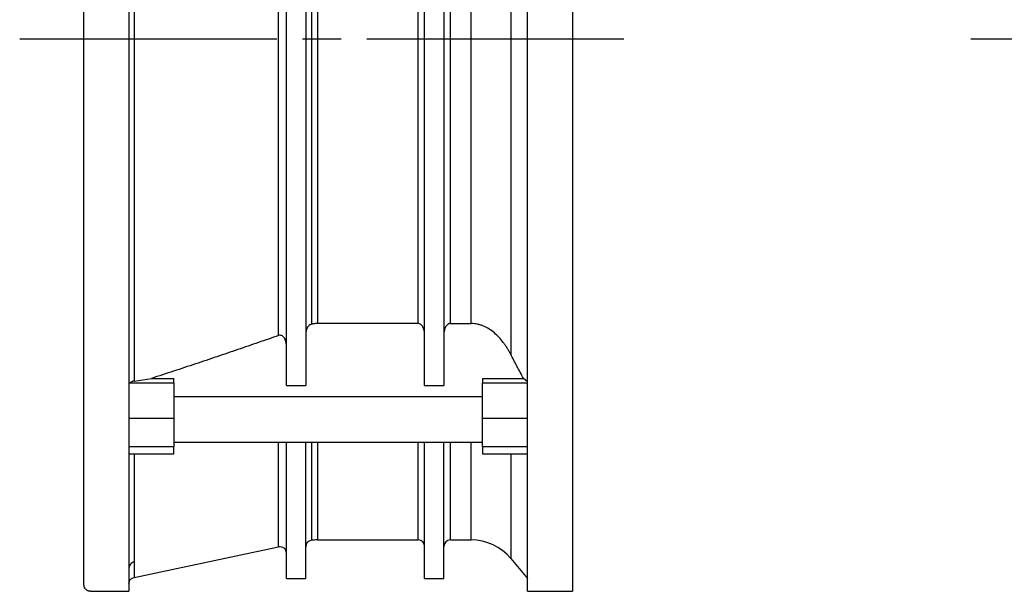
# Model space of a CAD drawing. Header units: millimetres. Extents: x 0 to 420, y 0 to 297.
# Tile 4 of 7: x 186 to 263, y 128 to 172. Entities that reach past the tile are written whole.
import ezdxf

# ---------------------------------------------------------------- set-up
doc = ezdxf.new("R2010")
doc.units = ezdxf.units.MM
doc.linetypes.add('CENTER', pattern=[27, 20, -2, 3, -2])

msp = doc.modelspace()

# ---------------------------------------------------------------- linework, layer by layer
at = {"color": 7}
for p, q in [((208.691, 195.884), (208.691, 148.477)), ((209.166, 195.836), (209.166, 148.526)), ((217, 148.526), (217, 195.836)), ((219.5, 195.836), (219.5, 148.526)), ((221.127, 148.526), (221.127, 195.836)), ((194.897, 193.026), (194.897, 144.055)), ((206.147, 147.6), (206.147, 192.771)), ((224.199, 192.749), (224.199, 146.139)), ((217, 148.526), (209.166, 148.526)), ((219.5, 148.526), (221.127, 148.526)), ((194.897, 144.055), (196.25, 144.259)), ((196.25, 144.259), (198, 144.259)), ((198, 143.898), (198, 144.259)), ((222, 144.259), (225.193, 144.259)), ((222, 144.259), (222, 143.898)), ((225.5, 143.995), (225.193, 144.259)), ((198, 143.898), (194.579, 143.898)), ((206.75, 143.693), (208.25, 143.693)), ((217.5, 143.693), (219, 143.693)), ((225.5, 143.898), (222, 143.898)), ((198, 142.847), (222, 142.847)), ((198, 141.134), (194.5, 141.134)), ((225.5, 141.134), (222, 141.134)), ((198, 138.926), (194.5, 138.926)), ((197.996, 139.306), (222.004, 139.306)), ((206.147, 131.135), (206.147, 139.308)), ((208.691, 139.308), (208.691, 131.655)), ((209.166, 139.308), (209.166, 131.683)), ((217, 131.683), (217, 139.308)), ((219.5, 139.308), (219.5, 131.683)), ((221.127, 131.683), (221.127, 139.308)), ((225.5, 138.926), (222, 138.926)), ((194.498, 138.387), (198.002, 138.387)), ((194.897, 138.387), (194.897, 129.966)), ((221.998, 138.387), (225.502, 138.387)), ((224.199, 138.387), (224.199, 130.244)), ((194.897, 128.767), (206.147, 131.135)), ((209.166, 131.683), (217, 131.683)), ((219.5, 131.683), (221.127, 131.683)), ((224.199, 130.244), (225.502, 128.681)), ((194.897, 129.966), (194.897, 128.767)), ((206.748, 128.683), (208.252, 128.683)), ((217.498, 128.683), (219.002, 128.683)), ((191.5, 127.683), (194.5, 127.683)), ((225.5, 127.683), (229, 127.683))]:
    msp.add_line(p, q, dxfattribs=at)
at = {"color": 7, "linetype": 'CENTER'}
for p, q in [((186, 170.683), (234, 170.683)), ((260, 170.683), (360, 170.683))]:
    msp.add_line(p, q, dxfattribs=at)
at = {"color": 7}
for centre, radius, start, end in [((206.25, 130.646), 0.5, 0, 101.88866), ((208.75, 131.158), 0.5, 96.83419, 180), ((209.166, 127.683), 4, 90, 96.83419), ((217, 131.183), 0.5, 0, 90), ((219.5, 131.183), 0.5, 90, 180), ((221.127, 127.683), 4, 39.80557, 90)]:
    msp.add_arc(centre, radius, start, end, dxfattribs=at)
for points, knots in [([(191, 128.183), (191, 129.049), (191, 130.174), (191, 132.903), (191, 134.507), (191, 138.137), (191, 140.163), (191, 144.567), (191, 146.945), (191, 151.967), (191, 154.613), (191, 160.078), (191, 162.898), (191, 168.614), (191, 171.509), (191, 177.275), (191, 180.145), (191, 182.951)], [0, 0, 0, 0, 0.125, 0.125, 0.25, 0.25, 0.375, 0.375, 0.5, 0.5, 0.625, 0.625, 0.75, 0.75, 0.875, 0.875, 1, 1, 1, 1]), ([(194.5, 182.951), (194.5, 180.073), (194.5, 177.128), (194.5, 171.213), (194.5, 168.244), (194.5, 162.39), (194.5, 159.505), (194.5, 153.928), (194.5, 151.235), (194.5, 146.141), (194.5, 143.739), (194.5, 139.316), (194.5, 137.294), (194.5, 133.705), (194.5, 132.138), (194.5, 129.517), (194.5, 128.462), (194.5, 127.683)], [0, 0, 0, 0, 0.125, 0.125, 0.25, 0.25, 0.375, 0.375, 0.5, 0.5, 0.625, 0.625, 0.75, 0.75, 0.875, 0.875, 1, 1, 1, 1]), ([(206.75, 143.693), (206.75, 143.853), (206.75, 144.171), (206.75, 144.656), (206.75, 145.146), (206.75, 145.642), (206.75, 146.143), (206.75, 146.65), (206.75, 147.163), (206.75, 148.213), (206.75, 149.835), (206.75, 152.092), (206.75, 154.432), (206.75, 157.662), (206.75, 161.85), (206.75, 166.164), (206.75, 169.642), (206.75, 172.24), (206.75, 174.824), (206.75, 176.951), (206.75, 178.633), (206.75, 179.875), (206.75, 181.111), (206.75, 181.929), (206.75, 182.338)], [0, 0, 0, 0, 0.015252, 0.030494, 0.04573, 0.060964, 0.076198, 0.091435, 0.10668, 0.121934, 0.184193, 0.246465, 0.309627, 0.372801, 0.500002, 0.627202, 0.690364, 0.753538, 0.815798, 0.878069, 0.908562, 0.939032, 0.969502, 1, 1, 1, 1]), ([(208.25, 182.338), (208.25, 178.991), (208.25, 175.547), (208.25, 168.662), (208.25, 165.22), (208.25, 158.531), (208.25, 155.283), (208.25, 149.165), (208.25, 146.295), (208.25, 143.693)], [0, 0, 0, 0, 0.25, 0.25, 0.5, 0.5, 0.75, 0.75, 1, 1, 1, 1]), ([(217.5, 143.693), (217.5, 143.853), (217.5, 144.171), (217.5, 144.656), (217.5, 145.146), (217.5, 145.642), (217.5, 146.143), (217.5, 146.65), (217.5, 147.163), (217.5, 148.213), (217.5, 149.835), (217.5, 152.092), (217.5, 154.432), (217.5, 157.662), (217.5, 161.85), (217.5, 166.164), (217.5, 169.642), (217.5, 172.24), (217.5, 174.824), (217.5, 176.951), (217.5, 178.633), (217.5, 179.875), (217.5, 181.111), (217.5, 181.929), (217.5, 182.338)], [0, 0, 0, 0, 0.015252, 0.030494, 0.04573, 0.060964, 0.076198, 0.091435, 0.10668, 0.121934, 0.184193, 0.246465, 0.309627, 0.372801, 0.500002, 0.627202, 0.690364, 0.753538, 0.815798, 0.878069, 0.908562, 0.939032, 0.969502, 1, 1, 1, 1]), ([(219, 182.338), (219, 178.991), (219, 175.547), (219, 168.662), (219, 165.22), (219, 158.531), (219, 155.283), (219, 149.165), (219, 146.295), (219, 143.693)], [0, 0, 0, 0, 0.25, 0.25, 0.5, 0.5, 0.75, 0.75, 1, 1, 1, 1]), ([(225.5, 127.683), (225.5, 128.462), (225.5, 129.517), (225.5, 132.138), (225.5, 133.705), (225.5, 137.294), (225.5, 139.316), (225.5, 143.739), (225.5, 146.141), (225.5, 151.235), (225.5, 153.928), (225.5, 159.505), (225.5, 162.39), (225.5, 168.244), (225.5, 171.213), (225.5, 177.128), (225.5, 180.073), (225.5, 182.951)], [0, 0, 0, 0, 0.125, 0.125, 0.25, 0.25, 0.375, 0.375, 0.5, 0.5, 0.625, 0.625, 0.75, 0.75, 0.875, 0.875, 1, 1, 1, 1]), ([(229, 182.951), (229, 180.073), (229, 177.128), (229, 171.213), (229, 168.244), (229, 162.39), (229, 159.505), (229, 153.928), (229, 151.235), (229, 146.141), (229, 143.739), (229, 139.316), (229, 137.294), (229, 133.705), (229, 132.138), (229, 129.517), (229, 128.462), (229, 127.683)], [0, 0, 0, 0, 0.125, 0.125, 0.25, 0.25, 0.375, 0.375, 0.5, 0.5, 0.625, 0.625, 0.75, 0.75, 0.875, 0.875, 1, 1, 1, 1]), ([(208.691, 148.477), (208.674, 148.473), (208.64, 148.465), (208.593, 148.441), (208.546, 148.411), (208.489, 148.361), (208.425, 148.285), (208.341, 148.141), (208.286, 147.971), (208.254, 147.787), (208.251, 147.688), (208.25, 147.638)], [0, 0, 0, 0, 0.0504, 0.102281, 0.15682, 0.215031, 0.326506, 0.44886, 0.707127, 0.852024, 1, 1, 1, 1]), ([(209.166, 148.526), (209.127, 148.525), (209.047, 148.524), (208.928, 148.515), (208.809, 148.5), (208.73, 148.485), (208.691, 148.477)], [0, 0, 0, 0, 0.248927, 0.498141, 0.748286, 1, 1, 1, 1]), ([(217.5, 147.68), (217.499, 147.716), (217.498, 147.787), (217.485, 147.894), (217.453, 148.055), (217.394, 148.22), (217.295, 148.369), (217.208, 148.454), (217.109, 148.515), (217.035, 148.522), (217, 148.526)], [0, 0, 0, 0, 0.100861, 0.200265, 0.298837, 0.562144, 0.683987, 0.796025, 0.901519, 1, 1, 1, 1]), ([(219.5, 148.526), (219.482, 148.525), (219.447, 148.523), (219.395, 148.508), (219.344, 148.485), (219.279, 148.441), (219.205, 148.368), (219.106, 148.22), (219.041, 148.038), (219.005, 147.84), (219.002, 147.734), (219, 147.68)], [0, 0, 0, 0, 0.049155, 0.098813, 0.150459, 0.20542, 0.316512, 0.439343, 0.702542, 0.849463, 1, 1, 1, 1]), ([(224.199, 146.139), (224.155, 146.221), (224.068, 146.385), (223.927, 146.621), (223.779, 146.846), (223.573, 147.13), (223.301, 147.456), (222.935, 147.807), (222.537, 148.104), (222.167, 148.3), (221.858, 148.415), (221.615, 148.479), (221.371, 148.519), (221.208, 148.523), (221.127, 148.526)], [0, 0, 0, 0, 0.068845, 0.136135, 0.201989, 0.266537, 0.393193, 0.513175, 0.638337, 0.756308, 0.818977, 0.880073, 0.940202, 1, 1, 1, 1]), ([(206.147, 147.6), (205.623, 147.416), (204.566, 147.046), (202.963, 146.495), (201.329, 145.94), (199.664, 145.381), (197.968, 144.82), (196.826, 144.447), (196.25, 144.259)], [0, 0, 0, 0, 0.159396, 0.321694, 0.4869, 0.655017, 0.826049, 1, 1, 1, 1]), ([(206.75, 146.791), (206.749, 146.831), (206.747, 146.909), (206.731, 147.026), (206.702, 147.153), (206.654, 147.286), (206.582, 147.417), (206.491, 147.523), (206.383, 147.594), (206.263, 147.628), (206.186, 147.609), (206.147, 147.6)], [0, 0, 0, 0, 0.102788, 0.203531, 0.303084, 0.440705, 0.567466, 0.687443, 0.797851, 0.898947, 1, 1, 1, 1]), ([(225.193, 144.259), (225.024, 144.574), (224.689, 145.198), (224.362, 145.827), (224.199, 146.139)], [0, 0, 0, 0, 0.503646, 1, 1, 1, 1]), ([(194.897, 144.055), (194.876, 144.051), (194.833, 144.043), (194.773, 144.024), (194.707, 143.996), (194.638, 143.956), (194.599, 143.917), (194.579, 143.898)], [0, 0, 0, 0, 0.165866, 0.331008, 0.498332, 0.748325, 1, 1, 1, 1]), ([(222, 142.965), (222, 143.009), (222, 143.096), (222, 143.223), (222, 143.347), (222, 143.507), (222, 143.698), (222, 143.831), (222, 143.898)], [0, 0, 0, 0, 0.125226, 0.249944, 0.374725, 0.50014, 0.749944, 1, 1, 1, 1]), ([(198, 142.965), (198, 142.645), (198, 142.307), (198, 141.671), (198, 141.374), (198, 141.134)], [0, 0, 0, 0, 0.5, 0.5, 1, 1, 1, 1]), ([(222, 141.134), (222, 141.374), (222, 141.671), (222, 142.307), (222, 142.645), (222, 142.965)], [0, 0, 0, 0, 0.5, 0.5, 1, 1, 1, 1]), ([(198, 138.391), (198, 138.414), (198, 138.46), (198, 138.769), (198, 138.926)], [0, 0, 0, 0, 0.493088, 1, 1, 1, 1]), ([(206.75, 128.683), (206.75, 128.717), (206.75, 128.783), (206.75, 129.321), (206.75, 130.176), (206.75, 131.372), (206.75, 132.889), (206.75, 134.725), (206.75, 136.841), (206.75, 138.485), (206.75, 139.308)], [0, 0, 0, 0, 0.124922, 0.249933, 0.374944, 0.499956, 0.624967, 0.749978, 0.874989, 1, 1, 1, 1]), ([(208.25, 128.683), (208.25, 128.717), (208.25, 128.783), (208.25, 129.321), (208.25, 130.176), (208.25, 131.372), (208.25, 132.889), (208.25, 134.725), (208.25, 136.841), (208.25, 138.485), (208.25, 139.308)], [0, 0, 0, 0, 0.124922, 0.249933, 0.374944, 0.499956, 0.624967, 0.749978, 0.874989, 1, 1, 1, 1]), ([(217.5, 128.683), (217.5, 128.717), (217.5, 128.783), (217.5, 129.321), (217.5, 130.176), (217.5, 131.372), (217.5, 132.889), (217.5, 134.725), (217.5, 136.841), (217.5, 138.485), (217.5, 139.308)], [0, 0, 0, 0, 0.124922, 0.249933, 0.374944, 0.499956, 0.624967, 0.749978, 0.874989, 1, 1, 1, 1]), ([(219, 128.683), (219, 128.717), (219, 128.783), (219, 129.321), (219, 130.176), (219, 131.372), (219, 132.889), (219, 134.725), (219, 136.841), (219, 138.485), (219, 139.308)], [0, 0, 0, 0, 0.124922, 0.249933, 0.374944, 0.499956, 0.624967, 0.749978, 0.874989, 1, 1, 1, 1]), ([(222, 138.926), (222, 138.769), (222, 138.46), (222, 138.414), (222, 138.391)], [0, 0, 0, 0, 0.506912, 1, 1, 1, 1]), ([(194.897, 129.966), (194.794, 129.945), (194.686, 129.886), (194.537, 129.708), (194.5, 129.593), (194.5, 129.491)], [0, 0, 0, 0, 0.5, 0.5, 1, 1, 1, 1]), ([(194.5, 128.278), (194.507, 128.34), (194.521, 128.467), (194.623, 128.621), (194.755, 128.724), (194.851, 128.753), (194.897, 128.767)], [0, 0, 0, 0, 0.272712, 0.561801, 0.78729, 1, 1, 1, 1]), ([(191.5, 127.683), (191.489, 127.684), (191.465, 127.684), (191.431, 127.688), (191.397, 127.694), (191.364, 127.702), (191.331, 127.712), (191.298, 127.725), (191.248, 127.749), (191.187, 127.79), (191.126, 127.848), (191.075, 127.916), (191.041, 127.981), (191.009, 128.069), (191.004, 128.135), (191, 128.183)], [0, 0, 0, 0, 0.017545, 0.036281, 0.057077, 0.080575, 0.107223, 0.137326, 0.171099, 0.268374, 0.392172, 0.51165, 0.658538, 0.749819, 1, 1, 1, 1])]:
    msp.add_open_spline(points, degree=3, knots=knots, dxfattribs=at)
for points in [[(198, 143.898), (198, 143.641), (198, 143.315), (198, 142.965)], [(198, 141.134), (198, 140.373), (198, 139.636), (198, 138.926)], [(222, 138.926), (222, 139.636), (222, 140.373), (222, 141.134)]]:
    msp.add_open_spline(points, degree=3, dxfattribs=at)

doc.saveas('drawing.dxf')
